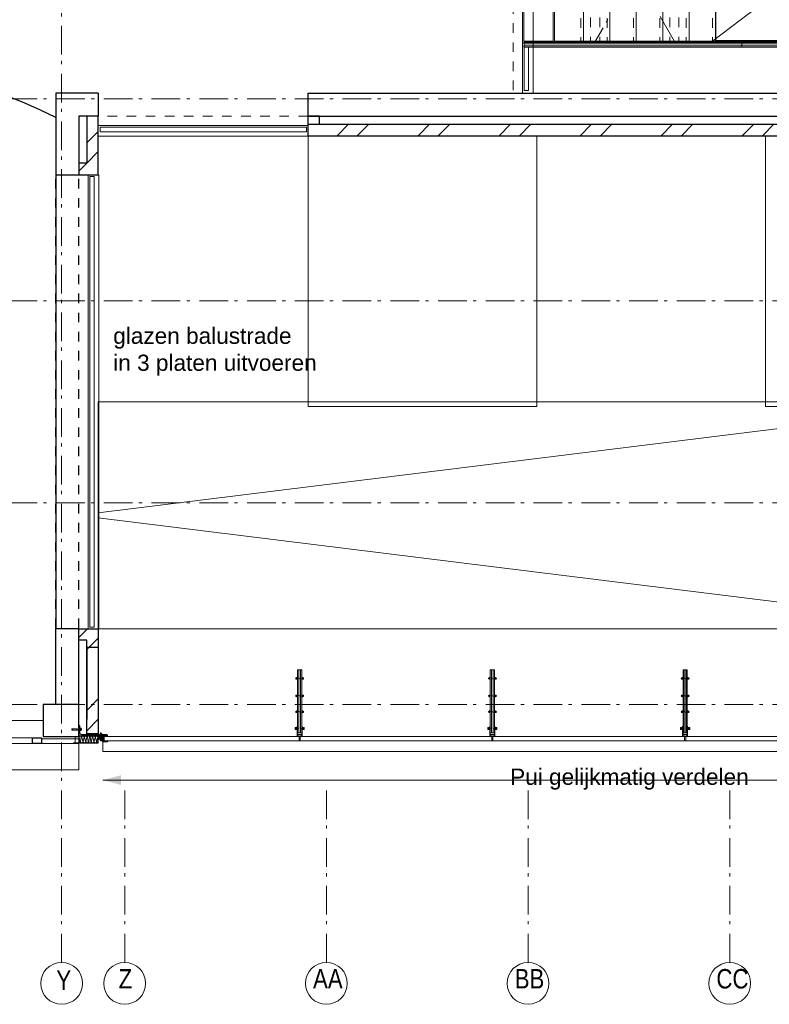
# Model space of a CAD drawing. Header units: millimetres. Extents: x 274611 to 749520, y 175257 to 298905.
# Tile 15 of 251: x 429158 to 435700, y 210184 to 218770. Entities that reach past the tile are written whole.
import ezdxf

# ---------------------------------------------------------------- set-up
doc = ezdxf.new("R2010")
doc.units = ezdxf.units.MM
doc.header["$LTSCALE"] = 400
for name, pattern in [('STYLE_01', [0.416641, 0.208282, -0.208359]), ('STYLE_02', [0.694427, 0.486069, -0.208359]), ('STYLE_06', [1.041641, 0.625, -0.208282, 0.069427, -0.138931]), ('STYLE_21', [0.138889, 0.069444, -0.069444])]:
    doc.linetypes.add(name, pattern=pattern)
for name, color, linetype, lineweight in [('Buitenkozijnen', 140, 'Continuous', 15), ('leuning', 43, 'Continuous', 5), ('mat-baksteen', 5, 'Continuous', 25), ('mat-beton (ihwg)', 5, 'Continuous', 25), ('mat-glas-vert', 5, 'Continuous', 15), ('mat-naaldhout', 140, 'Continuous', 15), ('mat-staal', 5, 'Continuous', 25), ('mat-staal_zink', 140, 'Continuous', 15), ('None', 7, 'Continuous', 9), ('Sloopwerk', 92, 'Continuous', 25), ('Tekst', 140, 'Continuous', 15)]:
    doc.layers.add(name, color=color, linetype=linetype, lineweight=lineweight)
doc.layers.add('inlay', color=6, linetype='Continuous')
doc.styles.add('Arial', font='arial.ttf', dxfattribs={"height": 211.666667})
doc.styles.add('Arial Narrow', font='ARIALN.TTF', dxfattribs={"height": 222.25})

# ---------------------------------------------------------------- blocks, each defined once
blk = doc.blocks.new('*U15')
at = {"layer": 'None', "color": 43, "linetype": 'Continuous', "lineweight": 9}
for p, q in [((25680.9, 2244.8), (25935.9, 2244.8)), ((25935.9, 2244.8), (25935.9, 1044.8)), ((25935.9, 1044.8), (25680.9, 1044.8))]:
    blk.add_line(p, q, dxfattribs=at)
at = {"layer": 'None', "color": 43, "linetype": 'STYLE_01', "lineweight": 9}
blk.add_line((25680.9, 2244.8), (25680.9, 1044.8), dxfattribs=at)
blk = doc.blocks.new('*U16')
at = {"layer": 'None', "color": 43, "linetype": 'Continuous', "lineweight": 9}
for p, q in [((25910.9, 2244.8), (26165.9, 2244.8)), ((26165.9, 2244.8), (26165.9, 1044.8)), ((26165.9, 1044.8), (25910.9, 1044.8))]:
    blk.add_line(p, q, dxfattribs=at)
at = {"layer": 'None', "color": 43, "linetype": 'STYLE_01', "lineweight": 9}
blk.add_line((25910.9, 2244.8), (25910.9, 1044.8), dxfattribs=at)
blk = doc.blocks.new('*U17')
at = {"layer": 'None', "color": 43, "linetype": 'Continuous', "lineweight": 9}
for p, q in [((26140.9, 2244.8), (26395.9, 2244.8)), ((26395.9, 2244.8), (26395.9, 1044.8)), ((26395.9, 1044.8), (26140.9, 1044.8))]:
    blk.add_line(p, q, dxfattribs=at)
at = {"layer": 'None', "color": 43, "linetype": 'STYLE_01', "lineweight": 9}
blk.add_line((26140.9, 2244.8), (26140.9, 1044.8), dxfattribs=at)
blk = doc.blocks.new('*U18')
at = {"layer": 'None', "color": 43, "linetype": 'Continuous', "lineweight": 9}
for p, q in [((26370.9, 2244.8), (26625.9, 2244.8)), ((26625.9, 2244.8), (26625.9, 1044.8)), ((26625.9, 1044.8), (26370.9, 1044.8))]:
    blk.add_line(p, q, dxfattribs=at)
at = {"layer": 'None', "color": 43, "linetype": 'STYLE_01', "lineweight": 9}
blk.add_line((26370.9, 2244.8), (26370.9, 1044.8), dxfattribs=at)
blk = doc.blocks.new('*U19')
at = {"layer": 'None', "color": 43, "linetype": 'Continuous', "lineweight": 9}
for p, q in [((26600.9, 2244.8), (26855.9, 2244.8)), ((26855.9, 2244.8), (26855.9, 1044.8)), ((26855.9, 1044.8), (26600.9, 1044.8))]:
    blk.add_line(p, q, dxfattribs=at)
at = {"layer": 'None', "color": 43, "linetype": 'STYLE_01', "lineweight": 9}
blk.add_line((26600.9, 2244.8), (26600.9, 1044.8), dxfattribs=at)
blk = doc.blocks.new('*U20')
at = {"layer": 'None', "color": 8, "linetype": 'Continuous', "lineweight": 5}
for p, q in [((28385.9, 2244.8), (28640.9, 2244.8)), ((28640.9, 2244.8), (28640.9, 1044.8)), ((28640.9, 1044.8), (28385.9, 1044.8))]:
    blk.add_line(p, q, dxfattribs=at)
at = {"layer": 'None', "color": 8, "linetype": 'STYLE_01', "lineweight": 5}
blk.add_line((28385.9, 2244.8), (28385.9, 1044.8), dxfattribs=at)
blk = doc.blocks.new('*U21')
at = {"layer": 'None', "color": 8, "linetype": 'Continuous', "lineweight": 5}
for p, q in [((28615.9, 2244.8), (28870.9, 2244.8)), ((28870.9, 2244.8), (28870.9, 1044.8)), ((28870.9, 1044.8), (28615.9, 1044.8))]:
    blk.add_line(p, q, dxfattribs=at)
at = {"layer": 'None', "color": 8, "linetype": 'STYLE_01', "lineweight": 5}
blk.add_line((28615.9, 2244.8), (28615.9, 1044.8), dxfattribs=at)
blk = doc.blocks.new('*U22')
at = {"layer": 'None', "color": 8, "linetype": 'Continuous', "lineweight": 5}
for p, q in [((28845.9, 2244.8), (29100.9, 2244.8)), ((29100.9, 2244.8), (29100.9, 1044.8)), ((29100.9, 1044.8), (28845.9, 1044.8))]:
    blk.add_line(p, q, dxfattribs=at)
at = {"layer": 'None', "color": 8, "linetype": 'STYLE_01', "lineweight": 5}
blk.add_line((28845.9, 2244.8), (28845.9, 1044.8), dxfattribs=at)
blk = doc.blocks.new('*U23')
at = {"layer": 'None', "color": 8, "linetype": 'Continuous', "lineweight": 5}
for p, q in [((29075.9, 2244.8), (29330.9, 2244.8)), ((29330.9, 2244.8), (29330.9, 1044.8)), ((29330.9, 1044.8), (29075.9, 1044.8))]:
    blk.add_line(p, q, dxfattribs=at)
at = {"layer": 'None', "color": 8, "linetype": 'STYLE_01', "lineweight": 5}
blk.add_line((29075.9, 2244.8), (29075.9, 1044.8), dxfattribs=at)
blk = doc.blocks.new('*U24')
at = {"layer": 'None', "color": 8, "linetype": 'Continuous', "lineweight": 5}
for p, q in [((29305.9, 2244.8), (29560.9, 2244.8)), ((29560.9, 2244.8), (29560.9, 1044.8)), ((29560.9, 1044.8), (29305.9, 1044.8))]:
    blk.add_line(p, q, dxfattribs=at)
at = {"layer": 'None', "color": 8, "linetype": 'STYLE_01', "lineweight": 5}
blk.add_line((29305.9, 2244.8), (29305.9, 1044.8), dxfattribs=at)
blk = doc.blocks.new('*U25')
at = {"layer": 'None', "color": 8, "linetype": 'Continuous', "lineweight": 5}
for p, q in [((29535.9, 2244.8), (29790.9, 2244.8)), ((29790.9, 2244.8), (29790.9, 1044.8)), ((29790.9, 1044.8), (29535.9, 1044.8))]:
    blk.add_line(p, q, dxfattribs=at)
at = {"layer": 'None', "color": 8, "linetype": 'STYLE_01', "lineweight": 5}
blk.add_line((29535.9, 2244.8), (29535.9, 1044.8), dxfattribs=at)
blk = doc.blocks.new('*U26')
at = {"layer": 'None', "color": 8, "linetype": 'Continuous', "lineweight": 5}
for p, q in [((29765.9, 2244.8), (30020.9, 2244.8)), ((30020.9, 2244.8), (30020.9, 1044.8)), ((30020.9, 1044.8), (29765.9, 1044.8))]:
    blk.add_line(p, q, dxfattribs=at)
at = {"layer": 'None', "color": 8, "linetype": 'STYLE_01', "lineweight": 5}
blk.add_line((29765.9, 2244.8), (29765.9, 1044.8), dxfattribs=at)
blk = doc.blocks.new('*U27')
at = {"layer": 'None', "color": 8, "linetype": 'Continuous', "lineweight": 5}
for p, q in [((29995.9, 2244.8), (30250.9, 2244.8)), ((30250.9, 2244.8), (30250.9, 1044.8)), ((30250.9, 1044.8), (29995.9, 1044.8))]:
    blk.add_line(p, q, dxfattribs=at)
at = {"layer": 'None', "color": 8, "linetype": 'STYLE_01', "lineweight": 5}
blk.add_line((29995.9, 2244.8), (29995.9, 1044.8), dxfattribs=at)
blk = doc.blocks.new('*U28')
at = {"layer": 'None', "color": 8, "linetype": 'Continuous', "lineweight": 5}
for p, q in [((30225.9, 2244.8), (30480.9, 2244.8)), ((30480.9, 2244.8), (30480.9, 1044.8)), ((30480.9, 1044.8), (30225.9, 1044.8))]:
    blk.add_line(p, q, dxfattribs=at)
at = {"layer": 'None', "color": 8, "linetype": 'STYLE_01', "lineweight": 5}
blk.add_line((30225.9, 2244.8), (30225.9, 1044.8), dxfattribs=at)
blk = doc.blocks.new('*U29')
at = {"layer": 'None', "color": 8, "linetype": 'Continuous', "lineweight": 5}
for p, q in [((30455.9, 2244.8), (30710.9, 2244.8)), ((30710.9, 2244.8), (30710.9, 1044.8)), ((30710.9, 1044.8), (30455.9, 1044.8))]:
    blk.add_line(p, q, dxfattribs=at)
at = {"layer": 'None', "color": 8, "linetype": 'STYLE_01', "lineweight": 5}
blk.add_line((30455.9, 2244.8), (30455.9, 1044.8), dxfattribs=at)
blk = doc.blocks.new('*U30')
at = {"layer": 'None', "color": 8, "linetype": 'Continuous', "lineweight": 5}
for p, q in [((30685.9, 2244.8), (30940.9, 2244.8)), ((30940.9, 2244.8), (30940.9, 1044.8)), ((30940.9, 1044.8), (30685.9, 1044.8))]:
    blk.add_line(p, q, dxfattribs=at)
at = {"layer": 'None', "color": 8, "linetype": 'STYLE_01', "lineweight": 5}
blk.add_line((30685.9, 2244.8), (30685.9, 1044.8), dxfattribs=at)
blk = doc.blocks.new('*U31')
at = {"layer": 'None', "color": 8, "linetype": 'Continuous', "lineweight": 5}
for p, q in [((30915.9, 2244.8), (31170.9, 2244.8)), ((31170.9, 2244.8), (31170.9, 1044.8)), ((31170.9, 1044.8), (30915.9, 1044.8))]:
    blk.add_line(p, q, dxfattribs=at)
at = {"layer": 'None', "color": 8, "linetype": 'STYLE_01', "lineweight": 5}
blk.add_line((30915.9, 2244.8), (30915.9, 1044.8), dxfattribs=at)
blk = doc.blocks.new('*U32')
at = {"layer": 'None', "color": 8, "linetype": 'Continuous', "lineweight": 5}
for p, q in [((31145.9, 2244.8), (31400.9, 2244.8)), ((31400.9, 2244.8), (31400.9, 1044.8)), ((31400.9, 1044.8), (31145.9, 1044.8))]:
    blk.add_line(p, q, dxfattribs=at)
at = {"layer": 'None', "color": 8, "linetype": 'STYLE_01', "lineweight": 5}
blk.add_line((31145.9, 2244.8), (31145.9, 1044.8), dxfattribs=at)
blk = doc.blocks.new('*U33')
at = {"layer": 'None', "color": 8, "linetype": 'Continuous', "lineweight": 5}
for p, q in [((31375.9, 2244.8), (31630.9, 2244.8)), ((31630.9, 2244.8), (31630.9, 1044.8)), ((31630.9, 1044.8), (31375.9, 1044.8))]:
    blk.add_line(p, q, dxfattribs=at)
at = {"layer": 'None', "color": 8, "linetype": 'STYLE_01', "lineweight": 5}
blk.add_line((31375.9, 2244.8), (31375.9, 1044.8), dxfattribs=at)
blk = doc.blocks.new('*U34')
at = {"layer": 'None', "color": 8, "linetype": 'Continuous', "lineweight": 5}
for p, q in [((31605.9, 2244.8), (31860.9, 2244.8)), ((31860.9, 2244.8), (31860.9, 1044.8)), ((31860.9, 1044.8), (31605.9, 1044.8))]:
    blk.add_line(p, q, dxfattribs=at)
at = {"layer": 'None', "color": 8, "linetype": 'STYLE_01', "lineweight": 5}
blk.add_line((31605.9, 2244.8), (31605.9, 1044.8), dxfattribs=at)
blk = doc.blocks.new('*X35')
at = {"layer": 'None', "lineweight": 9}
blk.add_line((29075.7, 615), (29175.7, 715), dxfattribs=at)
blk = doc.blocks.new('*U36')
at = {"layer": 'leuning', "color": 140, "lineweight": 15}
for p, q in [((25185.9, 2675), (25185.9, 2258.3)), ((25185.9, 2675), (25225.9, 2675)), ((25225.9, 2675), (25225.9, 2298.3)), ((31860.9, 2258.3), (25185.9, 2258.3)), ((31860.9, 2298.3), (25225.9, 2298.3)), ((31860.9, 2298.3), (31860.9, 2258.3)), ((25185.9, 1031.3), (25185.9, 615)), ((25185.9, 1031.3), (31860.9, 1031.3)), ((31860.9, 991.3), (31860.9, 1031.3)), ((25225.9, 991.3), (25225.9, 615)), ((25225.9, 991.3), (31860.9, 991.3)), ((25185.9, 615), (25225.9, 615))]:
    blk.add_line(p, q, dxfattribs=at)
at = {"layer": 'mat-baksteen', "lineweight": 25}
for p, q in [((29021.1, 715), (29021.1, 615)), ((29291.1, 715), (29021.1, 715)), ((29191.1, 615), (29021.1, 615))]:
    blk.add_line(p, q, dxfattribs=at)
at = {"layer": 'None', "color": 8, "linetype": 'STYLE_01', "lineweight": 5}
for p, q in [((25090.9, 2700), (25090.9, 590)), ((25767.4, 2249.8), (25767.4, 1039.8)), ((25847.4, 2249.8), (25847.4, 1039.8)), ((26457.4, 2249.8), (26457.4, 1039.8)), ((26537.4, 2249.8), (26537.4, 1039.8)), ((28473.4, 2249.8), (28473.4, 1039.8)), ((28553.4, 2249.8), (28553.4, 1039.8)), ((29162.4, 2249.8), (29162.4, 1039.8)), ((29242.4, 2249.8), (29242.4, 1039.8)), ((30082.4, 2249.8), (30082.4, 1039.8)), ((30162.4, 2249.8), (30162.4, 1039.8)), ((30773.4, 2249.8), (30773.4, 1039.8)), ((30853.4, 2249.8), (30853.4, 1039.8))]:
    blk.add_line(p, q, dxfattribs=at)
at = {"layer": 'None', "color": 43, "lineweight": 9}
for p, q in [((25172.9, 2700), (25172.9, 590)), ((25265.9, 2700), (25265.9, 590)), ((25184.9, 2296.8), (31860.9, 2296.8)), ((25184.9, 2286.8), (25184.9, 2296.8)), ((25184.9, 2286.8), (31860.9, 2286.8)), ((25184.9, 2269.8), (31860.9, 2269.8)), ((25184.9, 2249.8), (25184.9, 2269.8)), ((25184.9, 2249.8), (31860.9, 2249.8)), ((31860.9, 2286.8), (31860.9, 2296.8)), ((31860.9, 2249.8), (31860.9, 2269.8)), ((25184.9, 1039.8), (25184.9, 1019.8)), ((31860.9, 1039.8), (25184.9, 1039.8)), ((31860.9, 1039.8), (31860.9, 1019.8)), ((31860.9, 1019.8), (25184.9, 1019.8)), ((25184.9, 1002.8), (25184.9, 992.8)), ((31860.9, 1002.8), (25184.9, 1002.8)), ((31860.9, 992.8), (25184.9, 992.8)), ((31860.9, 1002.8), (31860.9, 992.8))]:
    blk.add_line(p, q, dxfattribs=at)
at = {"layer": 'None', "color": 8, "linetype": 'Continuous', "lineweight": 5}
for p, q in [((29291.1, 2700), (29291.1, 2298.3)), ((26855.9, 1644.8), (25705.9, 1644.8)), ((31860.9, 1644.8), (28410.9, 1644.8)), ((29291.1, 991.3), (29291.1, 715))]:
    blk.add_line(p, q, dxfattribs=at)
at = {"layer": 'None', "linetype": 'STYLE_06', "lineweight": 9}
for p, q in [((26498.4, 2244.8), (25807.4, 1041.8)), ((26498.4, 1041.8), (25807.4, 2244.8)), ((29202.4, 2244.8), (30122.4, 1044.8)), ((29202.4, 1044.8), (30122.4, 2244.8))]:
    blk.add_line(p, q, dxfattribs=at)
at = {"layer": 'None', "color": 43, "linetype": 'STYLE_01', "lineweight": 9}
for p, q in [((26830.9, 2244.8), (26830.9, 1044.8)), ((23301.1, 390), (21471.1, 390))]:
    blk.add_line(p, q, dxfattribs=at)
at = {"layer": 'None', "color": 43, "linetype": 'Continuous', "lineweight": 9}
for p, q in [((28410.9, 2244.8), (26830.9, 1044.8)), ((26830.9, 2244.8), (28410.9, 1044.8)), ((21471.1, 308), (23301.1, 308)), ((21471.1, 215), (23301.1, 215)), ((21383.1, -120), (21383.1, -4080)), ((21476.1, -120), (21476.1, -4080))]:
    blk.add_line(p, q, dxfattribs=at)
at = {"layer": 'None', "lineweight": 9}
for p, q in [((27085.9, 2298.3), (27085.9, 2258.3)), ((27085.9, 1031.3), (27085.9, 991.3))]:
    blk.add_line(p, q, dxfattribs=at)
at = {"layer": 'None', "color": 140, "linetype": 'Continuous', "lineweight": 15}
for p, q in [((21486.7, 295), (23286.7, 295)), ((21486.7, 255), (21486.7, 295)), ((23286.7, 255), (23286.7, 295)), ((21486.7, 255), (23286.7, 255)), ((21436.1, -135.7), (21396.1, -135.7)), ((21396.1, -4065.7), (21396.1, -135.7)), ((21436.1, -4065.7), (21436.1, -135.7)), ((21436.1, -4065.7), (21396.1, -4065.7))]:
    blk.add_line(p, q, dxfattribs=at)
at = {"layer": 'None', "color": 92, "linetype": 'STYLE_01', "lineweight": 25}
for p, q in [((21101.1, -4240), (21101.1, -110)), ((21301.1, -4240), (21301.1, -110))]:
    blk.add_line(p, q, dxfattribs=at)
at = {"layer": 'None', "color": 43, "linetype": 'Continuous', "lineweight": 9}
for points in [[(25184.9, 2244.8), (25439.9, 2244.8), (25439.9, 1044.8), (25184.9, 1044.8)], [(25450.9, 2244.8), (25705.9, 2244.8), (25705.9, 1044.8), (25450.9, 1044.8)], [(26855.9, 2244.8), (28145.9, 2244.8), (28145.9, 1044.8), (26855.9, 1044.8)], [(26860.9, 2239.8), (28140.9, 2239.8), (28140.9, 1049.8), (26860.9, 1049.8)], [(28155.9, 2244.8), (28410.9, 2244.8), (28410.9, 1044.8), (28155.9, 1044.8)]]:
    blk.add_lwpolyline(points, close=True, dxfattribs=at)
at = {"layer": 'None', "color": 8, "lineweight": 5}
for points in [[(25705.9, 1644.8), (25864.7, 1687.4), (25864.7, 1602.3)], [(28410.9, 1644.8), (28569.7, 1687.4), (28569.7, 1602.3)]]:
    blk.add_solid(points, dxfattribs=at)
at = {"layer": 'mat-baksteen'}
blk.add_blockref('*X35', (0, 0), dxfattribs=at)
at = {"layer": 'None', "color": 7}
for name in ['*U15', '*U16', '*U17', '*U18', '*U19', '*U20', '*U21', '*U22', '*U23', '*U24', '*U25', '*U26', '*U27', '*U28', '*U29', '*U30', '*U31', '*U32', '*U33', '*U34']:
    blk.add_blockref(name, (0, 0), dxfattribs=at)
blk = doc.blocks.new('*U37')
at = {"layer": 'None', "color": 8, "linetype": 'Continuous', "lineweight": 5}
for points in [[(23301.1, 220), (25297.7, 220), (25297.7, -2140), (23301.1, -2140)], [(27294.4, 220), (29291.1, 220), (29291.1, -2140), (27294.4, -2140)], [(29291.1, -4080), (29291.1, -2100), (21471.1, -2100), (21471.1, -4080)]]:
    blk.add_lwpolyline(points, close=True, dxfattribs=at)
blk.add_lwpolyline([(29291.1, -2100), (21471.1, -3067.7), (21471.1, -3112.3), (29291.1, -4080)], dxfattribs=at)
blk = doc.blocks.new('Gevelpui best 1410 (2D)')
at = {"layer": 'Buitenkozijnen', "lineweight": 15}
for p, q in [((-260, 0), (-260, -1410)), ((-260, 0), (-210, 0)), ((-210, 0), (-210, -1410)), ((-260, -1410), (-210, -1410))]:
    blk.add_line(p, q, dxfattribs=at)
at = {"layer": 'Buitenkozijnen', "color": 92, "lineweight": 25}
for points in [[(-260, 0), (-210, 0), (-210, -80), (-260, -80)], [(-260, -1330), (-210, -1330), (-210, -1410), (-260, -1410)]]:
    blk.add_lwpolyline(points, close=True, dxfattribs=at)
at = {"layer": 'None', "color": 43, "linetype": 'Continuous', "lineweight": 9}
blk.add_line((-410, 15), (-410, -1425), dxfattribs=at)
blk = doc.blocks.new('*X99')
at = {"layer": 'None', "lineweight": 9}
for p, q in [((21371.1, 157.9), (21471.1, 257.9)), ((21371.1, -18.5), (21471.1, 81.5)), ((21301.1, -88.5), (21369.6, -20))]:
    blk.add_line(p, q, dxfattribs=at)
blk = doc.blocks.new('*X109')
at = {"layer": 'None', "lineweight": 9}
for p, q in [((21371.1, -4261.2), (21392.2, -4240)), ((21371.1, -4791.9), (21471.1, -4691.9)), ((21469.3, -4870), (21471.1, -4868.3))]:
    blk.add_line(p, q, dxfattribs=at)
blk = doc.blocks.new('*X112')
at = {"layer": 'None', "lineweight": 9}
for p, q in [((23554.5, 220), (23654.5, 320)), ((23730.9, 220), (23830.9, 320)), ((24261.6, 220), (24361.6, 320)), ((24438, 220), (24538, 320)), ((24968.7, 220), (25068.7, 320)), ((25145.1, 220), (25245.1, 320)), ((25675.8, 220), (25775.8, 320)), ((25852.2, 220), (25952.2, 320)), ((26383, 220), (26483, 320)), ((26559.3, 220), (26659.3, 320)), ((27090.1, 220), (27190.1, 320)), ((27266.4, 220), (27366.4, 320)), ((27797.2, 220), (27897.2, 320)), ((27973.6, 220), (28073.6, 320)), ((28504.3, 220), (28604.3, 320)), ((28680.7, 220), (28780.7, 320)), ((29211.4, 220), (29251.2, 259.8))]:
    blk.add_line(p, q, dxfattribs=at)
blk = doc.blocks.new('*X130')
at = {"layer": 'None', "lineweight": 9}
for p, q in [((21301.1, -4154.8), (21375.8, -4080)), ((21371.1, -4261.2), (21471.1, -4161.2)), ((21371.1, -4791.9), (21471.1, -4691.9)), ((21371.1, -4968.3), (21471.1, -4868.3))]:
    blk.add_line(p, q, dxfattribs=at)
blk = doc.blocks.new('*U131')
at = {"layer": 'None', "color": 8, "lineweight": 5}
for p, q in [((21475.1, -5014), (21515.1, -5036.5)), ((21515.1, -5014), (21475.1, -5036.5))]:
    blk.add_line(p, q, dxfattribs=at)
blk.add_lwpolyline([(21475.1, -5014), (21515.1, -5014), (21515.1, -5036.5), (21475.1, -5036.5)], close=True, dxfattribs=at)
blk = doc.blocks.new('*X132')
at = {"layer": 'None', "lineweight": 25}
for p, q in [((-15.6, 125.8), (-5.6, 135.8)), ((46.9, -94.5), (56.9, -84.5))]:
    blk.add_line(p, q, dxfattribs=at)
at = {"layer": 'None', "lineweight": 9}
blk.add_line((-15.6, -15.6), (-5.6, -5.6), dxfattribs=at)
blk = doc.blocks.new('*U133')
at = {"layer": 'None', "color": 92, "linetype": 'Continuous', "lineweight": 25, "flags": 128}
blk.add_lwpolyline([(-15.6, -94.5), (-15.6, 155.5), (-13.1, 155.5, -0.414214), (-5.6, 148), (-5.6, -69.5, 0.414214), (9.4, -84.5), (66.9, -84.5, -0.414214), (74.4, -92), (74.4, -94.5)], format="xyb", close=True, dxfattribs=at)
at = {"layer": 'None', "color": 92}
blk.add_blockref('*X132', (0, 0), dxfattribs=at)
blk = doc.blocks.new('*X134')
at = {"layer": 'None', "lineweight": 9}
blk.add_line((21520.8, -5066.5), (21525.3, -5062), dxfattribs=at)
blk = doc.blocks.new('ba-bout glaszwaard')
at = {"layer": 'None', "color": 8, "lineweight": 5}
for p, q in [((-11.5, 5), (-9.5, 5)), ((47.5, 5), (45.5, 5)), ((-11.5, -5), (-9.5, -5)), ((47.5, -5), (45.5, -5))]:
    blk.add_line(p, q, dxfattribs=at)
at = {"layer": 'None', "color": 8, "linetype": 'Continuous', "lineweight": 5}
for p, q in [((-2.5, 3), (-8.5, 3)), ((38.5, 3), (44.5, 3)), ((-2.5, -3), (-8.5, -3)), ((38.5, -3), (44.5, -3))]:
    blk.add_line(p, q, dxfattribs=at)
at = {"layer": 'None', "color": 8, "linetype": 'STYLE_21', "lineweight": 5}
blk.add_lwpolyline([(-11.5, 2.5), (47.5, 2.5), (47.5, -2.5), (-11.5, -2.5)], close=True, dxfattribs=at)
at = {"layer": 'None', "color": 8, "linetype": 'Continuous', "lineweight": 5, "flags": 128}
for points in [[(-1.5, 6, 0.414214), (-2.5, 7), (-8.5, 7, 0.414214), (-9.5, 6), (-9.5, -6, 0.414214), (-8.5, -7), (-2.5, -7, 0.414214), (-1.5, -6)], [(37.5, 6, -0.414214), (38.5, 7), (44.5, 7, -0.414214), (45.5, 6), (45.5, -6, -0.414214), (44.5, -7), (38.5, -7, -0.414214), (37.5, -6)]]:
    blk.add_lwpolyline(points, format="xyb", close=True, dxfattribs=at)
at = {"layer": 'None', "color": 8, "linetype": 'Continuous', "lineweight": 5}
for points in [[(-1.5, 9), (-0.5, 9), (-0.5, -9), (-1.5, -9)], [(36.5, 9), (37.5, 9), (37.5, -9), (36.5, -9)]]:
    blk.add_lwpolyline(points, close=True, dxfattribs=at)
at = {"layer": 'None', "color": 8, "lineweight": 5}
for centre, start, end in [((-11.5, 0), 90, 270), ((47.5, 0), 270, 90)]:
    blk.add_arc(centre, 5, start, end, dxfattribs=at)
at = {"layer": 'None', "color": 8, "linetype": 'Continuous', "lineweight": 5}
for centre, start, end in [((-8.5, 4), 180, 270), ((-8.5, 2), 90, 180), ((-2.5, 4), 270, 0), ((-2.5, 2), 0, 90), ((38.5, 4), 180, 270), ((38.5, 2), 90, 180), ((44.5, 4), 270, 0), ((44.5, 2), 0, 90), ((-8.5, -2), 180, 270), ((-8.5, -4), 90, 180), ((-2.5, -4), 0, 90), ((38.5, -4), 90, 180), ((44.5, -2), 270, 0), ((44.5, -4), 0, 90)]:
    blk.add_arc(centre, 1, start, end, dxfattribs=at)
blk = doc.blocks.new('*U136')
at = {"layer": 'None', "color": 8, "linetype": 'Continuous', "lineweight": 5, "flags": 128}
blk.add_lwpolyline([(0, 0, 0.473285), (9.6, 11.8), (2.4, 48.2, -0.473285), (12, 60, -0.473285), (21.6, 48.2), (14.4, 11.8, 0.473285), (24, 0, 0.473285), (33.6, 11.8), (26.4, 48.2, -0.473285), (36, 60, -0.473285), (45.6, 48.2), (38.4, 11.8, 0.473285), (48, 0, 0.473285), (57.6, 11.8), (50.4, 48.2, -0.473285), (60, 60, -0.473285), (69.6, 48.2), (62.4, 11.8, 0.473285), (72, 0, 0.473285), (81.6, 11.8), (74.4, 48.2, -0.473285), (84, 60, -0.473285), (93.6, 48.2), (86.4, 11.8, 0.473285), (96, 0, 0.473285), (105.6, 11.8), (98.4, 48.2, -0.473285), (108, 60, -0.473285), (117.6, 48.2), (110.4, 11.8, 0.473285), (120, 0, 0.473285), (129.6, 11.8), (122.4, 48.2, -0.473285), (132, 60, -0.473285), (141.6, 48.2), (134.4, 11.8, 0.473285), (144, 0, 0.473285), (153.6, 11.8), (146.4, 48.2, -0.473285), (156, 60, -0.473285), (165.6, 48.2), (158.4, 11.8, 0.473285), (168, 0, 0.473285)], format="xyb", dxfattribs=at)
blk = doc.blocks.new('*U137')
at = {"layer": 'None', "color": 8, "linetype": 'Continuous', "lineweight": 5, "flags": 128}
blk.add_lwpolyline([(0, 0, 0.464172), (2.8, 3.3), (0.6, 16.7, -0.464172), (3.4, 20, -0.464172), (6.2, 16.7), (3.9, 3.3, 0.464172), (6.8, 0, 0.464172), (9.6, 3.3), (7.3, 16.7, -0.464172), (10.1, 20, -0.464172), (13, 16.7), (10.7, 3.3, 0.464172), (13.5, 0, 0.464172), (16.3, 3.3), (14.1, 16.7, -0.464172), (16.9, 20, -0.464172), (19.7, 16.7), (17.5, 3.3, 0.464172), (20.3, 0, 0.464172), (23.1, 3.3), (20.9, 16.7, -0.464172), (23.7, 20, -0.464172), (26.5, 16.7), (24.2, 3.3, 0.464172), (27.1, 0, 0.464172), (29.9, 3.3), (27.6, 16.7, -0.464172), (30.4, 20, -0.464172), (33.3, 16.7), (31, 3.3, 0.464172), (33.8, 0, 0.464172), (36.6, 3.3), (34.4, 16.7, -0.464172), (37.2, 20, -0.464172), (40, 16.7), (37.8, 3.3, 0.464172), (40.6, 0, 0.464172), (43.4, 3.3), (41.1, 16.7, -0.464172), (44, 20, -0.464172), (46.8, 16.7), (44.5, 3.3, 0.464172), (47.3, 0, 0.464172)], format="xyb", dxfattribs=at)
blk = doc.blocks.new('*U138')
at = {"layer": 'None', "color": 8, "linetype": 'Continuous', "lineweight": 5}
for p, q in [((21312.6, -4951.9), (21321.6, -4951.9)), ((21312.6, -4961.7), (21321.6, -4961.7))]:
    blk.add_line(p, q, dxfattribs=at)
at = {"layer": 'None', "color": 8, "linetype": 'Continuous', "lineweight": 5, "flags": 128}
blk.add_lwpolyline([(21312.6, -4964.7, 0.414214), (21314.1, -4966.2), (21320.1, -4966.2, 0.414214), (21321.6, -4964.7), (21321.6, -4948.9, 0.414214), (21320.1, -4947.4), (21314.1, -4947.4, 0.414214), (21312.6, -4948.9)], format="xyb", close=True, dxfattribs=at)
at = {"layer": 'None', "color": 8, "linetype": 'Continuous', "lineweight": 5}
for centre, start, end in [((21314.1, -4950.4), 180, 270), ((21314.1, -4953.4), 90, 180), ((21314.1, -4960.2), 180, 270), ((21314.1, -4963.2), 90, 180), ((21320.1, -4950.4), 270, 0), ((21320.1, -4953.4), 0, 90), ((21320.1, -4960.2), 270, 0), ((21320.1, -4963.2), 0, 90)]:
    blk.add_arc(centre, 1.5, start, end, dxfattribs=at)
blk = doc.blocks.new('*U139')
at = {"layer": 'None', "color": 8, "linetype": 'STYLE_21', "lineweight": 5, "flags": 128}
for points in [[(21321.6, -4953.1), (21307.3, -4953.1)], [(21307.3, -4960.6), (21321.6, -4960.6), (21321.6, -4953.1)]]:
    blk.add_lwpolyline(points, dxfattribs=at)
at = {"layer": 'None', "color": 8, "linetype": 'Continuous', "lineweight": 5}
for points in [[(21311.1, -4945.6), (21312.6, -4945.6), (21312.6, -4968.1), (21311.1, -4968.1)], [(21321.6, -4953.1), (21325.3, -4953.1), (21325.3, -4960.6), (21321.6, -4960.6)]]:
    blk.add_lwpolyline(points, close=True, dxfattribs=at)
at = {"layer": 'None', "color": 7}
blk.add_blockref('*U138', (0, 0), dxfattribs=at)
blk = doc.blocks.new('*U140')
at = {"layer": 'None', "color": 8, "linetype": 'STYLE_02', "lineweight": 5}
for p, q in [((21240.7, -4951.1), (21290.7, -4951.1)), ((21240.7, -4962.6), (21290.7, -4962.6))]:
    blk.add_line(p, q, dxfattribs=at)
at = {"layer": 'None', "color": 8, "linetype": 'STYLE_21', "lineweight": 5, "flags": 128}
for points in [[(21240.7, -4953.1), (21307.3, -4953.1)], [(21307.3, -4960.6), (21240.7, -4960.6), (21240.7, -4953.1)]]:
    blk.add_lwpolyline(points, dxfattribs=at)
at = {"layer": 'None', "color": 7}
blk.add_blockref('*U139', (0, 0), dxfattribs=at)
blk = doc.blocks.new('*U141')
at = {"layer": 'mat-staal_zink', "lineweight": 15, "flags": 128}
blk.add_lwpolyline([(21515.1, -5036.5), (21473.1, -5036.5, 0.414214), (21471.1, -5038.5), (21471.1, -5072.3, -0.414214), (21467.1, -5076.3), (21253.1, -5076.3), (21253.1, -5074.3), (21467.1, -5074.3, 0.414214), (21469.1, -5072.3), (21469.1, -5038.5, -0.414214), (21473.1, -5034.5), (21515.1, -5034.5)], format="xyb", close=True, dxfattribs=at)
blk = doc.blocks.new('*U152')
at = {"layer": 'None', "color": 8, "lineweight": 5}
for p, q in [((-15.5, -507.1), (-13.5, -507.1)), ((51.5, -507.1), (49.5, -507.1)), ((-15.5, -517.1), (-13.5, -517.1)), ((51.5, -517.1), (49.5, -517.1))]:
    blk.add_line(p, q, dxfattribs=at)
at = {"layer": 'None', "color": 8, "linetype": 'Continuous', "lineweight": 5}
for p, q in [((-6.5, -509.1), (-12.5, -509.1)), ((-6.5, -515.1), (-12.5, -515.1)), ((42.5, -509.1), (48.5, -509.1)), ((42.5, -515.1), (48.5, -515.1))]:
    blk.add_line(p, q, dxfattribs=at)
for points in [[(-22, -503.1), (-4.5, -503.1), (-4.5, -521.1), (-22, -521.1)], [(-5.5, -503.1), (-4.5, -503.1), (-4.5, -521.1), (-5.5, -521.1)], [(40.5, -503.1), (58, -503.1), (58, -521.1), (40.5, -521.1)], [(40.5, -503.1), (41.5, -503.1), (41.5, -521.1), (40.5, -521.1)]]:
    blk.add_lwpolyline(points, close=True, dxfattribs=at)
at = {"layer": 'None', "color": 8, "linetype": 'STYLE_21', "lineweight": 5}
blk.add_lwpolyline([(-15.5, -509.6), (51.5, -509.6), (51.5, -514.6), (-15.5, -514.6)], close=True, dxfattribs=at)
at = {"layer": 'None', "color": 8, "linetype": 'Continuous', "lineweight": 5, "flags": 128}
for points in [[(-5.5, -506.1, 0.414214), (-6.5, -505.1), (-12.5, -505.1, 0.414214), (-13.5, -506.1), (-13.5, -518.1, 0.414214), (-12.5, -519.1), (-6.5, -519.1, 0.414214), (-5.5, -518.1)], [(41.5, -506.1, -0.414214), (42.5, -505.1), (48.5, -505.1, -0.414214), (49.5, -506.1), (49.5, -518.1, -0.414214), (48.5, -519.1), (42.5, -519.1, -0.414214), (41.5, -518.1)]]:
    blk.add_lwpolyline(points, format="xyb", close=True, dxfattribs=at)
at = {"layer": 'None', "color": 8, "lineweight": 5}
for centre, start, end in [((-15.5, -512.1), 90, 270), ((51.5, -512.1), 270, 90)]:
    blk.add_arc(centre, 5, start, end, dxfattribs=at)
at = {"layer": 'None', "color": 8, "linetype": 'Continuous', "lineweight": 5}
for centre, start, end in [((-12.5, -508.1), 180, 270), ((-12.5, -510.1), 90, 180), ((-12.5, -514.1), 180, 270), ((-12.5, -516.1), 90, 180), ((-6.5, -508.1), 270, 0), ((-6.5, -510.1), 0, 90), ((-6.5, -516.1), 0, 90), ((42.5, -508.1), 180, 270), ((42.5, -510.1), 90, 180), ((42.5, -516.1), 90, 180), ((48.5, -508.1), 270, 0), ((48.5, -510.1), 0, 90), ((48.5, -514.1), 270, 0), ((48.5, -516.1), 0, 90)]:
    blk.add_arc(centre, 1, start, end, dxfattribs=at)
blk = doc.blocks.new('*U153')
at = {"layer": 'mat-glas-vert', "lineweight": 15}
blk.add_lwpolyline([(10.5, 0), (25.5, 0), (25.5, -550), (10.5, -550)], close=True, dxfattribs=at)
at = {"layer": 'None', "color": 8, "lineweight": 5}
for points in [[(0, 0), (10, 0), (10, -550), (0, -550)], [(26, 0), (36, 0), (36, -550), (26, -550)], [(-4, -577), (13, -577), (13, -580), (-4, -580)], [(18, -619), (13, -620), (13, -580), (18, -581), (23, -580), (23, -620)], [(23, -577), (40, -577), (40, -580), (23, -580)]]:
    blk.add_lwpolyline(points, close=True, dxfattribs=at)
at = {"layer": 'None', "color": 43, "lineweight": 9}
for points in [[(13, -577), (-4, -577), (-4, -490), (-1, -490), (-1, -574), (13, -574)], [(23, -577), (40, -577), (40, -490), (37, -490), (37, -574), (23, -574)]]:
    blk.add_lwpolyline(points, close=True, dxfattribs=at)
at = {"layer": 'None', "color": 140, "lineweight": 15}
blk.add_lwpolyline([(0, -550), (36, -550), (36, -565), (0, -565)], close=True, dxfattribs=at)
at = {"layer": 'None', "color": 8}
for p in [(0, -75), (0, -226.9), (0, -365.6)]:
    blk.add_blockref('ba-bout glaszwaard', p, dxfattribs=at)
at = {"layer": 'None', "color": 7}
blk.add_blockref('*U152', (0, 0), dxfattribs=at)
blk = doc.blocks.new('glazen vin')
at = {"layer": 'None', "color": 7}
blk.add_blockref('*U153', (0, 0), dxfattribs=at)

msp = doc.modelspace()

# ---------------------------------------------------------------- linework, layer by layer
at = {"layer": 'Buitenkozijnen', "color": 140, "linetype": 'Continuous', "lineweight": 15}
for p, q in [((429894.18474, 212520.40424), (438349.18474, 212520.40424)), ((429894.18474, 212480.40424), (429894.18474, 212520.40424)), ((429894.18474, 212480.40424), (438349.18474, 212480.40424))]:
    msp.add_line(p, q, dxfattribs=at)
at = {"layer": 'Buitenkozijnen', "lineweight": 15}
msp.add_lwpolyline([(429674.18474, 212498.36468), (429674.18474, 212458.32405), (429349.18474, 212458.32405), (429349.18474, 212498.36468)], close=True, dxfattribs=at)
at = {"layer": 'Buitenkozijnen', "color": 43, "linetype": 'Continuous', "lineweight": 9, "flags": 128}
msp.add_lwpolyline([(429674.18474, 212458.32405), (429674.18474, 212228.32405), (407809.18474, 212228.32405), (407809.18474, 212248.36468)], dxfattribs=at)
at = {"layer": 'inlay'}
msp.add_line((429474.18474, 217418.36468), (429474.18474, 213458.36468), dxfattribs=at)
msp.add_arc((426869.57348, 212579.51393), 5939.35355, 63.989588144, 155.130157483, dxfattribs=at)
at = {"layer": 'mat-baksteen', "lineweight": 25}
for p, q in [((431774.18474, 217928.40531), (431674.18474, 217928.40531)), ((431674.18474, 217758.36468), (431674.18474, 217928.40531)), ((431774.18474, 217858.36468), (431774.18474, 217928.40531)), ((431674.18474, 217858.36468), (437564.18474, 217858.36468)), ((431674.18474, 217758.36468), (431674.18474, 217858.36468)), ((431674.18474, 217758.36468), (437664.18474, 217758.36468))]:
    msp.add_line(p, q, dxfattribs=at)
for points in [[(429744.18474, 217518.36468), (429674.18474, 217518.36468), (429674.18474, 217418.36468), (429844.18474, 217418.36468), (429844.18474, 217928.36468), (429744.18474, 217928.36468)], [(429744.18474, 213358.36468), (429674.18474, 213358.36468), (429674.18474, 213458.36468), (429844.18474, 213458.36468), (429844.18474, 212542.36468), (429744.18474, 212542.36468)]]:
    msp.add_lwpolyline(points, close=True, dxfattribs=at)
at = {"layer": 'mat-beton (ihwg)', "lineweight": 25}
for p, q in [((429844.18474, 218128.36468), (429474.18474, 218128.36468)), ((429474.18474, 218128.36468), (429474.18474, 217418.36468)), ((429844.18474, 218128.36468), (429844.18474, 217928.36468)), ((431674.18474, 218128.40531), (437114.18474, 218128.40531)), ((431674.18474, 217928.40531), (431674.18474, 218128.40531)), ((429844.18474, 217928.36468), (429674.18474, 217928.36468)), ((429674.18474, 217928.36468), (429674.18474, 217418.36468)), ((431674.18474, 217928.40531), (437114.18474, 217928.40531)), ((429474.18474, 217418.36468), (429674.18474, 217418.36468)), ((429674.18474, 213458.36468), (429474.18474, 213458.36468)), ((429474.18474, 212798.36468), (429474.18474, 213458.36468)), ((429674.18474, 212798.36468), (429674.18474, 213458.36468)), ((429674.18474, 212798.36468), (429474.18474, 212798.36468))]:
    msp.add_line(p, q, dxfattribs=at)
msp.add_lwpolyline([(429674.18474, 212518.36468), (429674.18474, 212798.36468), (429364.18474, 212798.36468), (429364.18474, 212518.36468)], close=True, dxfattribs=at)
at = {"layer": 'mat-naaldhout', "lineweight": 15}
msp.add_lwpolyline([(429641.25231, 212518.36468), (429674.18474, 212518.36468), (429674.18474, 212465.04591), (429641.25231, 212465.04591)], close=True, dxfattribs=at)
at = {"layer": 'mat-staal', "lineweight": 25, "flags": 128}
msp.add_lwpolyline([(429848.18474, 212501.90424), (429888.18474, 212501.90424), (429888.18474, 212480.90424, 0.4142135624), (429892.68474, 212476.40424), (429921.68474, 212476.40424), (429921.68474, 212476.40424, -0.4142135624), (429924.18474, 212473.90424), (429924.18474, 212471.90424), (429884.18474, 212471.90424), (429884.18474, 212492.90424, 0.4142135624), (429879.68474, 212497.40424), (429850.68474, 212497.40424), (429850.68474, 212497.40424, -0.4142135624), (429848.18474, 212499.90424)], format="xyb", close=True, dxfattribs=at)
at = {"layer": 'None', "color": 7, "linetype": 'STYLE_06', "lineweight": 9}
for p, q in [((429524.18474, 210549.32453), (429524.18474, 219148.36468)), ((438892.70484, 218078.36468), (428710.18474, 218078.36468)), ((438892.70484, 216318.36468), (428710.18474, 216318.36468)), ((438892.70484, 214558.36468), (428710.18474, 214558.36468)), ((438892.70484, 212798.36468), (428710.18474, 212798.36468)), ((430074.18474, 210549.32453), (430074.18474, 212049.32453)), ((431834.18474, 210549.32453), (431834.18474, 212049.32453)), ((433594.18474, 210549.32453), (433594.18474, 212049.32453)), ((435354.18474, 210549.32453), (435354.18474, 212049.32453))]:
    msp.add_line(p, q, dxfattribs=at)
at = {"layer": 'None', "color": 43, "linetype": 'Continuous', "lineweight": 9}
for p, q in [((429884.18474, 212471.90424), (429884.18474, 212389.79062)), ((438213.91275, 212389.79062), (429884.18474, 212389.79062)), ((429884.18474, 212139.23078), (438329.18474, 212139.23078))]:
    msp.add_line(p, q, dxfattribs=at)
at = {"layer": 'None', "lineweight": 9}
msp.add_lwpolyline([(429626.18474, 212462.04591), (429674.18474, 212462.04591), (429674.18474, 212458.36468), (429626.18474, 212458.36468)], close=True, dxfattribs=at)
at = {"layer": 'None', "color": 43, "linetype": 'Continuous', "lineweight": 9}
for centre in [(429524.18474, 210366.71811), (430074.18474, 210366.71811), (431834.18474, 210366.71811), (433594.18474, 210366.71811), (435354.18474, 210366.71811)]:
    msp.add_circle(centre, 182.60642, dxfattribs=at)
at = {"layer": 'None', "color": 43, "lineweight": 9}
msp.add_solid([(429884.18474, 212139.23078), (430042.93474, 212181.76772), (430042.93474, 212096.69385)], dxfattribs=at)
at = {"layer": 'Sloopwerk', "lineweight": 25}
for p, q in [((429744.18474, 213298.36468), (429744.18474, 212668.36468)), ((429744.18474, 213298.36468), (429844.18474, 213298.36468)), ((429844.18474, 213298.36468), (429844.18474, 212668.36468))]:
    msp.add_line(p, q, dxfattribs=at)

# ---------------------------------------------------------------- block references
at = {"layer": 'Buitenkozijnen', "color": 7, "rotation": 270}
msp.add_blockref('Gevelpui best 1410 (2D)', (429349.18474, 212248.36468), dxfattribs=at)
at = {"layer": 'mat-baksteen'}
for name in ['*X112', '*X99', '*X130']:
    msp.add_blockref(name, (408373.12537, 217538.36468), dxfattribs=at)
at = {"layer": 'mat-staal', "xscale": -1, "rotation": 270}
msp.add_blockref('*U133', (429768.68474, 212540.00424), dxfattribs=at)
at = {"layer": 'mat-staal'}
msp.add_blockref('*X134', (408373.12537, 217538.36468), dxfattribs=at)
at = {"layer": 'None', "color": 7}
for name, p in [('*U36', (408373.12537, 217538.36468)), ('*U37', (408373.12537, 217538.36468)), ('glazen vin', (431582.98474, 213100.40424)), ('glazen vin', (433264.98474, 213100.40424)), ('glazen vin', (434946.98474, 213100.40424)), ('*U140', (408373.12537, 217538.36468)), ('*U141', (408373.12537, 217538.36468)), ('*U131', (408373.12537, 217538.36468))]:
    msp.add_blockref(name, p, dxfattribs=at)
at = {"layer": 'None', "color": 8}
msp.add_blockref('*U136', (429674.18474, 212464.40424), dxfattribs=at)
at = {"layer": 'None', "color": 8, "rotation": 180}
msp.add_blockref('*U137', (429888.18474, 212524.40424), dxfattribs=at)
at = {"layer": 'None', "color": 7, "rotation": 90}
msp.add_blockref('ba-bout glaszwaard', (429867.43474, 212497.90424), dxfattribs=at)
at = {"layer": 'Sloopwerk'}
msp.add_blockref('*X109', (408373.12537, 217538.36468), dxfattribs=at)

# ---------------------------------------------------------------- texts
at = {"layer": 'None', "color": 8, "attachment_point": 1, "style": 'Arial Narrow'}
for s, insert, char_height in [('Y', (429477.6085, 210479.4757), 169.33333), ('Z', (430021.26807, 210491.60144), 169.33333), ('AA', (431717.76807, 210491.60144), 169.333333), ('BB', (433477.76807, 210491.60144), 169.333333), ('CC', (435237.76807, 210491.60144), 169.333333)]:
    msp.add_mtext(s, dxfattribs=dict(at, insert=insert, char_height=char_height))
at = {"layer": 'Tekst', "color": 43, "char_height": 141.1111111, "attachment_point": 1, "style": 'Arial'}
for s, insert in [('glazen balustrade\\Pin 3 platen uitvoeren', (429974.31582, 216084.30488)), ('Pui gelijkmatig verdelen', (433437.94863, 212238.8905))]:
    msp.add_mtext(s, dxfattribs=dict(at, insert=insert))

doc.saveas('drawing.dxf')
